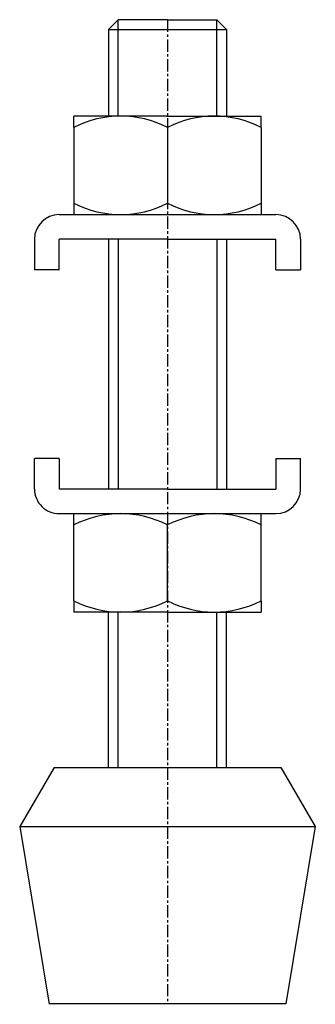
# Model space of a CAD drawing. Extents: x 75 to 105, y 62 to 162.
import ezdxf

# ---------------------------------------------------------------- set-up
doc = ezdxf.new("R2010")
doc.units = 0
doc.linetypes.add('CENTER', pattern=[2, 1.25, -0.25, 0.25, -0.25])
doc.layers.get('0').update_dxf_attribs({"linetype": 'CONTINUOUS'})
doc.layers.add('BRAUER-1', color=1, linetype='CENTER')

msp = doc.modelspace()

# ---------------------------------------------------------------- linework, layer by layer
for p, q in [((85, 162.3), (84, 161.3)), ((90, 162.3), (85, 162.3)), ((85, 152.5), (85, 162.3)), ((90, 162.3), (95, 162.3)), ((95, 162.3), (96, 161.3)), ((95, 152.5), (95, 162.3)), ((84, 161.3), (96, 161.3)), ((84, 161.3), (84, 152.5)), ((96, 161.3), (96, 152.5)), ((90, 152.5), (80.5, 152.5)), ((80.5, 151.351563), (80.5, 152.5)), ((90, 152.5), (99.5, 152.5)), ((99.5, 151.351563), (99.5, 152.5)), ((80.5, 151.351563), (80.5, 142.5)), ((90, 151.351563), (90, 143.648437)), ((99.5, 151.351563), (99.5, 142.5)), ((79, 142.5), (101, 142.5)), ((76.5, 140), (76.5, 136.886719)), ((90, 140), (79, 140)), ((79, 136.886719), (79, 140)), ((84, 140), (84, 114.6)), ((85, 140), (85, 114.6)), ((90, 140), (101, 140)), ((95, 140), (95, 114.6)), ((96, 140), (96, 114.6)), ((101, 136.886719), (101, 140)), ((103.5, 140), (103.5, 136.886719)), ((79, 136.886719), (76.5, 136.886719)), ((101, 136.886719), (103.5, 136.886719)), ((76.5, 114.6), (76.5, 117.713281)), ((79, 117.713281), (76.5, 117.713281)), ((79, 117.713281), (79, 114.6)), ((101, 117.713281), (103.5, 117.713281)), ((101, 117.713281), (101, 114.6)), ((103.5, 114.6), (103.5, 117.713281)), ((90, 114.6), (79, 114.6)), ((90, 114.6), (101, 114.6)), ((79, 112.1), (101, 112.1)), ((80.5, 103.248438), (80.5, 112.1)), ((99.5, 103.248438), (99.5, 112.1)), ((90, 103.248438), (90, 110.951563)), ((80.5, 103.248438), (80.5, 102.1)), ((99.5, 103.248438), (99.5, 102.1)), ((90, 102.1), (80.5, 102.1)), ((84, 86.3), (84, 102.1)), ((85, 86.3), (85, 102.1)), ((90, 102.1), (99.5, 102.1)), ((95, 86.3), (95, 102.1)), ((96, 86.3), (96, 102.1)), ((78.5, 86.3), (75, 80.3)), ((78.5, 86.3), (101.5, 86.3)), ((101.5, 86.3), (105, 80.3)), ((75, 80.3), (78, 62.2375)), ((75, 80.3), (105, 80.3)), ((105, 80.3), (102, 62.3)), ((102, 62.3), (78, 62.3))]:
    msp.add_line(p, q)
for centre, radius, start, end in [((85.25, 142.102652), 10.397348, 62.816148, 117.183854), ((94.75, 142.102652), 10.397348, 62.816147, 117.183852), ((85.25, 152.897348), 10.397348, 242.816145, 297.183852), ((94.75, 152.897348), 10.397348, 242.816148, 297.183852), ((79, 140), 2.5, 90, 180), ((101, 140), 2.5, 0, 90), ((79, 114.6), 2.5, 179.99999, 270), ((101, 114.6), 2.5, 270, 0), ((85.25, 101.702652), 10.397348, 62.816148, 117.183855), ((94.75, 101.702652), 10.397348, 62.816148, 117.183852), ((85.25, 112.497348), 10.397348, 242.816146, 297.183855), ((94.75, 112.497348), 10.397348, 242.816145, 297.183853)]:
    msp.add_arc(centre, radius, start, end)
at = {"layer": 'BRAUER-1'}
msp.add_line((90, 162.3), (90, 62.3), dxfattribs=at)

doc.saveas('drawing.dxf')
